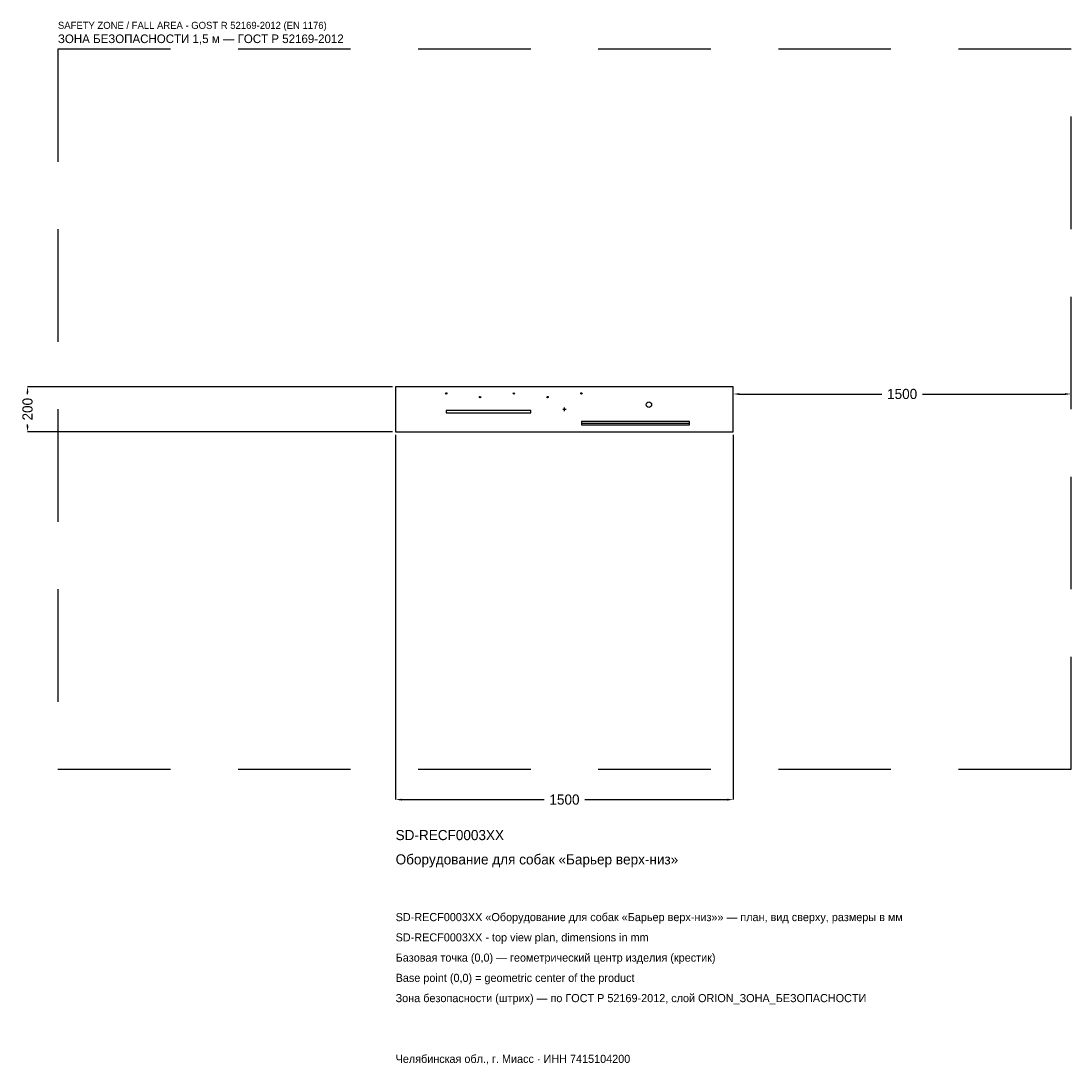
# Model space of a CAD drawing. Header units: metres. Extents: x -2414 to 2250, y -2914 to 1725.
import ezdxf

# ---------------------------------------------------------------- set-up
doc = ezdxf.new("R2010")
doc.units = ezdxf.units.M
doc.linetypes.add('DASHED', pattern=[800, 500, -300])
for name, color, linetype in [('ORION_ДАННЫЕ', 3, 'Continuous'), ('ORION_ЗОНА_БЕЗОПАСНОСТИ', 1, 'Continuous'), ('ORION_КОНТУР', 7, 'Continuous'), ('ORION_РАЗМЕРЫ', 8, 'Continuous')]:
    doc.layers.add(name, color=color, linetype=linetype)
doc.dimstyles.new('ORION', dxfattribs={"dimtxt": 45, "dimasz": 27, "dimexe": 1.25, "dimexo": 13.5, "dimtad": 1, "dimdec": 0, "dimcen": 2.5, "dimazin": 3, "dimtfac": 1, "dimtmove": 0, "dimatfit": 3, "dimarcsym": 0})

# ---------------------------------------------------------------- blocks, each defined once
blk = doc.blocks.new('_CLOSEDFILLED')
at = {"color": 0, "linetype": 'BYBLOCK'}
blk.add_solid([(-1, 0.16), (0, 0), (-1, -0.16)], dxfattribs=at)
blk = doc.blocks.new('*D1')
for p, q in [((-750, -113.5), (-750, -1735)), ((750, -113.5), (750, -1735)), ((-723, -1735), (-90, -1735)), ((90, -1735), (723, -1735))]:
    blk.add_line(p, q)
at = {"layer": 'Defpoints'}
for p in [(-750, -100), (750, -100), (-750, -1735)]:
    blk.add_point(p, dxfattribs=at)
at = {"layer": 'ORION_РАЗМЕРЫ', "xscale": 27, "yscale": 27, "rotation": 180}
blk.add_blockref('_CLOSEDFILLED', (-750, -1735), dxfattribs=at)
at = {"layer": 'ORION_РАЗМЕРЫ', "xscale": 27, "yscale": 27}
blk.add_blockref('_CLOSEDFILLED', (750, -1735), dxfattribs=at)
at = {"layer": 'ORION_РАЗМЕРЫ', "insert": (0, -1735), "char_height": 45, "attachment_point": 5}
blk.add_mtext('1500', dxfattribs=at)
blk = doc.blocks.new('*D2')
for p, q in [((-763.5, 100), (-2385, 100)), ((-2385, 67.5), (-2385, 73)), ((-2385, -73), (-2385, -67.5)), ((-763.5, -100), (-2385, -100))]:
    blk.add_line(p, q)
at = {"layer": 'Defpoints'}
for p in [(-750, 100), (-2385, -100), (-750, -100)]:
    blk.add_point(p, dxfattribs=at)
at = {"layer": 'ORION_РАЗМЕРЫ', "xscale": 27, "yscale": 27}
for p, rotation in [((-2385, 100), 90), ((-2385, -100), 270)]:
    blk.add_blockref('_CLOSEDFILLED', p, dxfattribs=dict(at, rotation=rotation))
at = {"layer": 'ORION_РАЗМЕРЫ', "insert": (-2385, 0), "char_height": 45, "attachment_point": 5, "rotation": 90}
blk.add_mtext('200', dxfattribs=at)
blk = doc.blocks.new('*D3')
for p, q in [((750, 13.5), (750, 67.5)), ((777, 67.5), (1410, 67.5)), ((1590, 67.5), (2223, 67.5)), ((2250, 13.5), (2250, 67.5))]:
    blk.add_line(p, q)
at = {"layer": 'Defpoints'}
for p in [(750, 67.5), (750, 0), (2250, 0)]:
    blk.add_point(p, dxfattribs=at)
at = {"layer": 'ORION_РАЗМЕРЫ', "xscale": 27, "yscale": 27, "rotation": 180}
blk.add_blockref('_CLOSEDFILLED', (750, 67.5), dxfattribs=at)
at = {"layer": 'ORION_РАЗМЕРЫ', "xscale": 27, "yscale": 27}
blk.add_blockref('_CLOSEDFILLED', (2250, 67.5), dxfattribs=at)
at = {"layer": 'ORION_РАЗМЕРЫ', "insert": (1500, 67.5), "char_height": 45, "attachment_point": 5}
blk.add_mtext('1500', dxfattribs=at)
blk = doc.blocks.new('ОРИОН SD-RECF0003XX Оборудование для собак Барьер верх-низ')
at = {"layer": 'ORION_ЗОНА_БЕЗОПАСНОСТИ', "linetype": 'DASHED'}
blk.add_lwpolyline([(-2250, -1600), (2250, -1600), (2250, 1600), (-2250, 1600)], close=True, dxfattribs=at)
at = {"layer": 'ORION_КОНТУР'}
blk.add_line((75, -62), (555, -62), dxfattribs=at)
for points in [[(-750, -100), (750, -100), (750, 100), (-750, 100)], [(-525, -16), (-150, -16), (-150, -6), (-525, -6)], [(75, -70), (555, -70), (555, -54), (75, -54)]]:
    blk.add_lwpolyline(points, close=True, dxfattribs=at)
for centre, radius in [((-525, 70), 3), ((-375, 54), 3), ((-225, 70), 3), ((-75, 54), 3), ((75, 70), 3), ((375, 20), 12)]:
    blk.add_circle(centre, radius, dxfattribs=at)
at = {"layer": 'ORION_РАЗМЕРЫ'}
for p, q in [((-8, 0), (8, 0)), ((0, -8), (0, 8))]:
    blk.add_line(p, q, dxfattribs=at)
at = {"layer": 'ORION_ДАННЫЕ'}
for tag, p in [('АРТИКУЛ', (-750, -1915)), ('НАИМЕНОВАНИЕ', (-750, -2023))]:
    blk.add_attdef(tag, p, '', height=45, dxfattribs=at)
at = {"layer": 'ORION_ДАННЫЕ', "flags": 1}
for tag, p in [('ПРОИЗВОДИТЕЛЬ', (-750, -2131)), ('ТЕЛЕФОН', (-750, -2239)), ('САЙТ', (-750, -2455)), ('АДРЕС', (-750, -2563)), ('РЕКВИЗИТЫ', (-750, -2671)), ('ГАБАРИТЫ', (-750, -2779)), ('ЗОНА_БЕЗОПАСНОСТИ', (-750, -2887))]:
    blk.add_attdef(tag, p, '', height=45, dxfattribs=at)
at = {"layer": 'ORION_ЗОНА_БЕЗОПАСНОСТИ', "color": 1}
for s, height, p in [('SAFETY ZONE / FALL AREA - GOST R 52169-2012 (EN 1176)', 31.5, (-2250, 1690)), ('ЗОНА БЕЗОПАСНОСТИ 1,5 м — ГОСТ Р 52169-2012', 38.25, (-2250, 1627))]:
    blk.add_text(s, height=height, dxfattribs=at).set_placement(p)
at = {"layer": 'ORION_РАЗМЕРЫ'}
dim = blk.add_linear_dim(base=(-2385, -100), p1=(-750, -100), p2=(-750, 100), angle=90, dimstyle='ORION', dxfattribs=at)
dim.commit()
dim.dimension.update_dxf_attribs({"geometry": '*D2', "text_midpoint": (-2385, 0)})
for base, p1, p2, picture, middle in [((750, 67.5), (750, 0), (2250, 0), '*D3', (1500, 67.5)), ((-750, -1735), (-750, -100), (750, -100), '*D1', (0, -1735))]:
    dim = blk.add_linear_dim(base=base, p1=p1, p2=p2, dimstyle='ORION', dxfattribs=at)
    dim.commit()
    dim.dimension.update_dxf_attribs({"geometry": picture, "text_midpoint": middle})

msp = doc.modelspace()

# ---------------------------------------------------------------- block references
msp.add_blockref('ОРИОН SD-RECF0003XX Оборудование для собак Барьер верх-низ', (0, 0)).add_auto_attribs({'АРТИКУЛ': 'SD-RECF0003XX', 'НАИМЕНОВАНИЕ': 'Оборудование для собак «Барьер верх-низ»'})

# ---------------------------------------------------------------- texts
at = {"layer": 'ORION_ДАННЫЕ', "color": 3}
for s, p in [('SD-RECF0003XX «Оборудование для собак «Барьер верх-низ»» — план, вид сверху, размеры в мм', (-750, -2275)), ('SD-RECF0003XX - top view plan, dimensions in mm', (-750, -2365)), ('Челябинская обл., г. Миасс · ИНН 7415104200', (-750, -2905))]:
    msp.add_text(s, height=36, dxfattribs=at).set_placement(p)
at = {"layer": 'ORION_ДАННЫЕ', "color": 7}
for s, p in [('Базовая точка (0,0) — геометрический центр изделия (крестик)', (-750, -2455)), ('Base point (0,0) = geometric center of the product', (-750, -2545))]:
    msp.add_text(s, height=36, dxfattribs=at).set_placement(p)
at = {"layer": 'ORION_ДАННЫЕ', "color": 1}
msp.add_text('Зона безопасности (штрих) — по ГОСТ Р 52169-2012, слой ORION_ЗОНА_БЕЗОПАСНОСТИ', height=36, dxfattribs=at).set_placement((-750, -2635))

doc.saveas('drawing.dxf')
